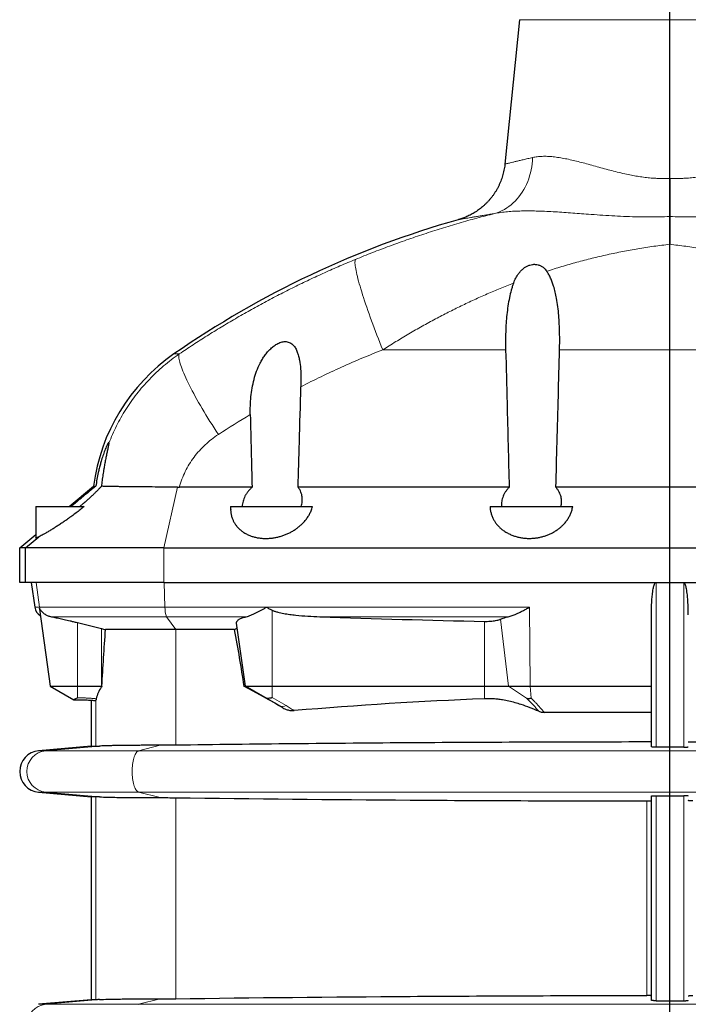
# Model space of a CAD drawing. Header units: millimetres. Extents: x -146 to 1188, y -526 to 1724.
# Tile 13 of 15: x 614 to 904, y 1082 to 1509. Entities that reach past the tile are written whole.
import ezdxf

# ---------------------------------------------------------------- set-up
doc = ezdxf.new("R2010")
doc.units = ezdxf.units.MM
doc.layers.add('FORMAT', color=7, linetype='Continuous')

# ---------------------------------------------------------------- blocks, each defined once
blk = doc.blocks.new('SW_CENTERMARKSYMBOL_0')
at = {"layer": 'FORMAT', "color": 0}
blk.add_line((0, 5), (0, 971.37), dxfattribs=at)

msp = doc.modelspace()

# ---------------------------------------------------------------- linework, layer by layer
at = {"color": 7, "linetype": 'Continuous', "lineweight": 25}
for p, q in [((830.43, 1508.94), (824.06, 1446.27)), ((635.06, 1297.73), (645.59, 1306.57)), ((714.41, 1306.05), (682.85, 1306.05)), ((825.93, 1306.05), (734.39, 1306.05)), ((945.04, 1306.05), (846.18, 1306.05)), ((620.61, 1297.73), (620.61, 1284.08)), ((620.61, 1297.73), (641.61, 1297.73)), ((705.11, 1297.73), (705.11, 1296.54)), ((705.11, 1297.73), (740.66, 1297.73)), ((817.61, 1297.73), (853.46, 1297.73)), ((613.61, 1279.73), (620.61, 1285.61)), ((616.15, 1279.73), (621.84, 1284.56)), ((613.61, 1264.73), (613.61, 1279.73)), ((616.15, 1264.73), (616.15, 1279.73)), ((676.18, 1279.73), (1115.04, 1279.73)), ((618.61, 1264.73), (620.11, 1254.01)), ((676.18, 1264.73), (1115.04, 1264.73)), ((622.16, 1253.11), (626.85, 1219.73)), ((887.61, 1193.43), (887.61, 1250.7)), ((638.61, 1247.33), (649.02, 1244.72)), ((681.26, 1244.3), (650.86, 1244.3)), ((706.68, 1244.3), (681.26, 1244.3)), ((711.55, 1219.73), (707.7, 1247.12)), ((626.85, 1219.73), (637.04, 1213.86)), ((626.85, 1219.73), (638.61, 1219.73)), ((638.61, 1219.73), (649.02, 1219.73)), ((649.26, 1219.73), (649.02, 1219.36)), ((649.02, 1219.73), (649.26, 1219.73)), ((710.84, 1219.73), (711.55, 1219.73)), ((711.55, 1219.73), (723.11, 1219.73)), ((720.11, 1214.79), (711.55, 1219.73)), ((723.11, 1219.73), (815.14, 1219.73)), ((815.14, 1219.73), (825.69, 1219.73)), ((825.69, 1219.73), (835, 1219.73)), ((835, 1219.73), (887.61, 1219.73)), ((644.61, 1213.66), (644.61, 1193.69)), ((726.17, 1211.29), (720.11, 1214.79)), ((887.61, 1208.38), (841.08, 1208.38)), ((644.61, 1193.69), (621.82, 1191.7)), ((644.61, 1193.69), (646.6, 1193.69)), ((621.82, 1173.77), (644.61, 1171.78)), ((644.61, 1171.78), (644.61, 1083.69)), ((646.6, 1171.78), (644.61, 1171.78)), ((887.61, 1083.43), (887.61, 1172.04)), ((644.61, 1083.69), (621.82, 1081.7)), ((646.6, 1083.69), (644.61, 1083.69))]:
    msp.add_line(p, q, dxfattribs=at)
at = {"color": 8, "linetype": 'Continuous', "lineweight": 18}
for p, q in [((960.79, 1508.94), (830.43, 1508.94)), ((682.84, 1363.9), (680.52, 1363.9)), ((824.39, 1365.72), (771.09, 1365.72)), ((943.44, 1365.72), (847.77, 1365.72)), ((676.18, 1279.73), (682.09, 1306.05)), ((676.18, 1264.73), (676.18, 1279.73)), ((622.23, 1254.01), (620.73, 1264.73)), ((676.63, 1254.01), (676.34, 1264.73)), ((889.61, 1264.73), (889.61, 1193.25)), ((901.61, 1264.73), (901.61, 1193.25)), ((622.23, 1254.01), (620.11, 1254.01)), ((622.23, 1254.01), (676.63, 1254.01)), ((676.63, 1254.01), (720.63, 1254.01)), ((720.63, 1254.01), (834.74, 1254.01)), ((723.11, 1219.73), (723.11, 1252.71)), ((835, 1219.73), (834.74, 1254.01)), ((627.36, 1249.88), (677.32, 1249.88)), ((677.32, 1249.88), (711.88, 1249.88)), ((681.26, 1244.3), (677.32, 1249.88)), ((743.75, 1249.88), (825.52, 1249.88)), ((815.14, 1219.73), (815.14, 1247.87)), ((825.69, 1219.73), (822.19, 1248.84)), ((638.61, 1219.73), (638.61, 1247.33)), ((649.02, 1219.73), (649.02, 1244.72)), ((681.26, 1194.13), (681.26, 1244.3)), ((638.61, 1214.68), (638.61, 1219.73)), ((649.02, 1219.36), (649.02, 1219.73)), ((723.11, 1214.79), (723.11, 1219.73)), ((815.14, 1214.29), (815.14, 1219.73)), ((833.47, 1214.48), (825.69, 1219.73)), ((835.47, 1214.52), (835, 1219.73)), ((646.6, 1193.69), (646.6, 1213.61)), ((723.11, 1214.79), (729.17, 1211.29)), ((727.73, 1210.37), (726.17, 1211.29)), ((648.24, 1193.76), (624.89, 1191.7)), ((674.51, 1194.09), (665.2, 1191.7)), ((624.89, 1191.7), (621.82, 1191.7)), ((624.89, 1191.7), (665.2, 1191.7)), ((665.2, 1191.7), (1126.01, 1191.7)), ((624.89, 1173.77), (621.82, 1173.77)), ((624.89, 1173.77), (665.2, 1173.77)), ((624.89, 1173.77), (648.24, 1171.71)), ((646.6, 1083.69), (646.6, 1171.78)), ((665.2, 1173.77), (1126.01, 1173.77)), ((665.2, 1173.77), (674.51, 1171.38)), ((681.26, 1084.13), (681.26, 1171.33)), ((889.61, 1172.22), (889.61, 1083.25)), ((901.61, 1172.22), (901.61, 1083.25)), ((885.63, 1085.53), (885.63, 1169.94)), ((624.89, 1081.7), (621.82, 1081.7)), ((624.89, 1081.7), (648.24, 1083.76)), ((624.89, 1081.7), (665.2, 1081.7)), ((665.2, 1081.7), (674.51, 1084.09)), ((665.2, 1081.7), (1126.01, 1081.7))]:
    msp.add_line(p, q, dxfattribs=at)
at = {"color": 8, "linetype": 'Continuous', "lineweight": 18, "flags": 128}
for points in [[(836.09, 1449.13), (836.01, 1447.76), (835.88, 1446.41), (835.7, 1445.06), (835.45, 1443.74), (835.16, 1442.43), (834.8, 1441.15), (834.4, 1439.89), (833.94, 1438.66), (833.43, 1437.47), (832.87, 1436.31), (832.26, 1435.19), (831.6, 1434.11), (830.89, 1433.07), (830.15, 1432.08), (829.36, 1431.14), (828.53, 1430.25), (827.66, 1429.41), (826.75, 1428.63), (825.81, 1427.9), (824.84, 1427.23), (823.84, 1426.63), (822.81, 1426.08), (821.76, 1425.6), (820.69, 1425.19), (819.6, 1424.83)], [(759.27, 1404.93), (759.17, 1404.73), (759.09, 1404.46), (759.05, 1404.13), (759.03, 1403.73), (759.04, 1403.27), (759.07, 1402.75), (759.14, 1402.17), (759.23, 1401.53), (759.34, 1400.83), (759.49, 1400.07), (759.66, 1399.26), (759.86, 1398.39), (760.08, 1397.46), (760.33, 1396.49), (760.61, 1395.46), (760.9, 1394.38), (761.23, 1393.26), (761.58, 1392.09), (761.95, 1390.88), (762.34, 1389.62), (762.76, 1388.33), (763.19, 1387), (763.65, 1385.63), (764.13, 1384.23), (764.62, 1382.8), (765.14, 1381.34), (765.67, 1379.85), (766.22, 1378.34), (766.78, 1376.81), (767.36, 1375.27), (767.95, 1373.7), (768.56, 1372.12), (769.18, 1370.53), (769.8, 1368.93), (770.44, 1367.33), (771.09, 1365.72)], [(682.84, 1363.9), (682.72, 1363.64), (682.64, 1363.33), (682.61, 1362.97), (682.61, 1362.55), (682.65, 1362.07), (682.73, 1361.54), (682.85, 1360.96), (683.01, 1360.33), (683.21, 1359.64), (683.44, 1358.91), (683.72, 1358.12), (684.03, 1357.29), (684.38, 1356.42), (684.77, 1355.49), (685.19, 1354.53), (685.65, 1353.52), (686.14, 1352.48), (686.67, 1351.39), (687.23, 1350.27), (687.82, 1349.11), (688.44, 1347.92), (689.09, 1346.7), (689.77, 1345.45), (690.48, 1344.18), (691.22, 1342.88), (691.98, 1341.55), (692.77, 1340.21), (693.58, 1338.84), (694.41, 1337.46), (695.27, 1336.07), (696.14, 1334.66), (697.03, 1333.24), (697.93, 1331.82), (698.85, 1330.39), (699.79, 1328.96)], [(665.2, 1191.7), (664.94, 1191.6), (664.68, 1191.43), (664.42, 1191.19), (664.17, 1190.89), (663.94, 1190.53), (663.71, 1190.11), (663.5, 1189.63), (663.3, 1189.1), (663.12, 1188.52), (662.96, 1187.9), (662.82, 1187.23), (662.69, 1186.54), (662.59, 1185.81), (662.51, 1185.06), (662.45, 1184.3), (662.42, 1183.52), (662.41, 1182.73), (662.42, 1181.95), (662.45, 1181.17), (662.51, 1180.41), (662.59, 1179.66), (662.69, 1178.93), (662.82, 1178.23), (662.96, 1177.57), (663.12, 1176.95), (663.3, 1176.37), (663.5, 1175.84), (663.71, 1175.36), (663.94, 1174.94), (664.17, 1174.58), (664.42, 1174.28), (664.68, 1174.04), (664.94, 1173.87), (665.2, 1173.77)], [(664.94, 1081.6), (665.2, 1081.7)]]:
    msp.add_lwpolyline(points, dxfattribs=at)
at = {"color": 7, "linetype": 'Continuous', "lineweight": 25}
for centre, radius, start, end in [((916.19, 1024.73), 413, 105.7876, 124.7937), ((727.88, 1295.73), 83, 124.7937, 172.4972), ((625.07, 1254.71), 5, 188, 239.7028), ((622.61, 1182.73), 9, 95, 265)]:
    msp.add_arc(centre, radius, start, end, dxfattribs=at)
at = {"color": 8, "linetype": 'Continuous', "lineweight": 18}
for centre, radius, start, end in [((627.2, 1254.71), 5.02, 187.9634, 197.469), ((686.64, 1253.56), 10.02, 177.4303, 201.5738), ((727.67, 1214.25), 3.32, 243.0986, 296.9014), ((625.72, 1182.73), 9, 95.3239, 264.6761), ((625.72, 1072.73), 9, 95.3239, 264.6761)]:
    msp.add_arc(centre, radius, start, end, dxfattribs=at)
at = {"color": 7, "linetype": 'Continuous', "lineweight": 25}
for centre, major_axis, start_param, end_param in [((689.39, 1210.82), (43, 0), 2.79038, 3.001362), ((895.61, 561.81), (1133, 0), 1.641876, 1.7151)]:
    msp.add_ellipse(centre, major_axis=major_axis, ratio=0.57735, start_param=start_param, end_param=end_param, dxfattribs=at)
at = {"color": 8, "linetype": 'Continuous', "lineweight": 18}
for points, knots in [([(824.06, 1446.27), (824.07, 1446.27), (824.1, 1446.28), (824.3, 1446.33), (824.62, 1446.41), (825.07, 1446.52), (825.66, 1446.66), (826.44, 1446.85), (827.46, 1447.09), (828.76, 1447.41), (830.27, 1447.77), (831.99, 1448.18), (833.92, 1448.63), (835.37, 1448.96), (836.09, 1449.13)], [0, 0, 0, 0, 0.071762, 0.143558, 0.21532, 0.288377, 0.36147, 0.434527, 0.527364, 0.620276, 0.713115, 0.808716, 0.904397, 1, 1, 1, 1]), ([(836.09, 1449.13), (836.75, 1449.26), (838.08, 1449.52), (840.23, 1449.67), (842.53, 1449.66), (844.99, 1449.47), (847.58, 1449.13), (850.26, 1448.65), (853.01, 1448.06), (855.82, 1447.38), (858.73, 1446.62), (861.74, 1445.79), (864.85, 1444.93), (868, 1444.06), (871.18, 1443.22), (874.39, 1442.42), (877.42, 1441.75), (880.24, 1441.2), (882.85, 1440.77), (885.49, 1440.42), (887.85, 1440.2), (889.92, 1440.08), (891.74, 1440.02), (893.64, 1440.02), (894.95, 1440.08), (895.61, 1440.11)], [0, 0, 0, 0, 0.048801, 0.097663, 0.146474, 0.197251, 0.248084, 0.298873, 0.348351, 0.397865, 0.44735, 0.497946, 0.548572, 0.59917, 0.647934, 0.696725, 0.74548, 0.783093, 0.820752, 0.858399, 0.895994, 0.920609, 0.945262, 0.972602, 1, 1, 1, 1]), ([(955.13, 1449.13), (954.47, 1449.26), (953.14, 1449.52), (950.98, 1449.67), (948.68, 1449.66), (946.23, 1449.47), (943.63, 1449.13), (940.95, 1448.65), (938.18, 1448.05), (935.34, 1447.36), (932.41, 1446.59), (929.4, 1445.77), (926.32, 1444.92), (923.2, 1444.06), (920.03, 1443.22), (916.83, 1442.42), (913.8, 1441.75), (910.98, 1441.2), (908.37, 1440.77), (905.73, 1440.42), (903.37, 1440.2), (901.3, 1440.08), (899.47, 1440.02), (897.57, 1440.02), (896.26, 1440.08), (895.61, 1440.11)], [0, 0, 0, 0, 0.048801, 0.097664, 0.146475, 0.197252, 0.248085, 0.298875, 0.348808, 0.398856, 0.44898, 0.49912, 0.549208, 0.599168, 0.647932, 0.696724, 0.745479, 0.783092, 0.820752, 0.858398, 0.895993, 0.920628, 0.945262, 0.972631, 1, 1, 1, 1]), ([(759.27, 1404.93), (761.7, 1405.92), (766.58, 1407.89), (773.97, 1410.7), (781.41, 1413.39), (788.93, 1415.95), (796.52, 1418.38), (804.16, 1420.68), (811.85, 1422.85), (817.02, 1424.17), (819.6, 1424.83)], [0, 0, 0, 0, 0.124336, 0.248672, 0.373298, 0.497924, 0.623328, 0.748733, 0.874367, 1, 1, 1, 1]), ([(819.6, 1424.83), (818.9, 1424.72), (817.51, 1424.49), (815.59, 1424.17), (813.79, 1423.87), (812.12, 1423.58), (810.58, 1423.32), (809.19, 1423.08), (807.94, 1422.87), (806.86, 1422.68), (805.93, 1422.52), (805.17, 1422.39), (804.57, 1422.29), (804.14, 1422.21), (803.87, 1422.16), (803.84, 1422.16), (803.82, 1422.16)], [0, 0, 0, 0, 0.069394, 0.138788, 0.20864, 0.278492, 0.34979, 0.421088, 0.492888, 0.564688, 0.636634, 0.708612, 0.780558, 0.853695, 0.926865, 1, 1, 1, 1]), ([(895.61, 1423.53), (894.1, 1423.47), (890.85, 1423.34), (885.88, 1423.31), (880.69, 1423.39), (875.52, 1423.57), (870.39, 1423.84), (865.3, 1424.16), (860.63, 1424.5), (856.37, 1424.82), (852.51, 1425.11), (848.7, 1425.38), (844.94, 1425.62), (841.26, 1425.8), (837.74, 1425.93), (834.41, 1425.98), (831.24, 1425.96), (828.15, 1425.85), (825.18, 1425.63), (822.3, 1425.32), (820.5, 1425), (819.6, 1424.83)], [0, 0, 0, 0, 0.054851, 0.117598, 0.180465, 0.243399, 0.306337, 0.369214, 0.431967, 0.481211, 0.530542, 0.579904, 0.629249, 0.67854, 0.727758, 0.773052, 0.818478, 0.863948, 0.909389, 0.95475, 1, 1, 1, 1]), ([(895.61, 1423.53), (897.12, 1423.47), (900.36, 1423.34), (905.34, 1423.31), (910.53, 1423.39), (915.69, 1423.57), (920.83, 1423.84), (925.92, 1424.16), (930.59, 1424.5), (934.85, 1424.82), (938.71, 1425.11), (942.52, 1425.38), (946.27, 1425.62), (949.96, 1425.8), (953.47, 1425.93), (956.81, 1425.98), (959.98, 1425.96), (963.06, 1425.85), (966.04, 1425.63), (968.91, 1425.32), (970.72, 1425), (971.62, 1424.83)], [0, 0, 0, 0, 0.054851, 0.117598, 0.180465, 0.243399, 0.306337, 0.369214, 0.431967, 0.481211, 0.530542, 0.579904, 0.629249, 0.67854, 0.727758, 0.773052, 0.818478, 0.863948, 0.909389, 0.95475, 1, 1, 1, 1]), ([(895.61, 1411.48), (893.3, 1411.2), (888.67, 1410.64), (881.84, 1409.57), (875.1, 1408.36), (868.46, 1406.98), (861.85, 1405.44), (855.27, 1403.72), (848.71, 1401.85), (844.38, 1400.46), (842.22, 1399.77)], [0, 0, 0, 0, 0.1274604, 0.2550126, 0.3788173, 0.5026424, 0.6264479, 0.7509587, 0.8754888, 1, 1, 1, 1]), ([(895.61, 1411.48), (897.92, 1411.2), (902.54, 1410.64), (909.38, 1409.57), (916.11, 1408.36), (922.75, 1406.98), (929.37, 1405.44), (935.95, 1403.72), (942.5, 1401.85), (946.84, 1400.46), (949, 1399.77)], [0, 0, 0, 0, 0.12746, 0.255013, 0.378817, 0.502642, 0.626448, 0.750959, 0.875489, 1, 1, 1, 1]), ([(682.84, 1363.9), (684.82, 1365.23), (688.8, 1367.89), (694.84, 1371.77), (700.96, 1375.54), (707.15, 1379.22), (713.41, 1382.79), (719.75, 1386.27), (726.16, 1389.65), (732.66, 1392.93), (739.22, 1396.1), (745.84, 1399.16), (752.52, 1402.12), (757.02, 1403.99), (759.27, 1404.93)], [0, 0, 0, 0, 0.082763, 0.165532, 0.248294, 0.33128, 0.414272, 0.497259, 0.58093, 0.664608, 0.74828, 0.832185, 0.916096, 1, 1, 1, 1]), ([(827.81, 1394.63), (825.89, 1393.87), (822.05, 1392.36), (816.35, 1389.94), (810.69, 1387.41), (805.07, 1384.75), (799.49, 1381.99), (793.85, 1379.05), (788.15, 1375.94), (782.39, 1372.65), (776.7, 1369.25), (772.96, 1366.9), (771.09, 1365.72)], [0, 0, 0, 0, 0.097083, 0.194178, 0.291261, 0.388785, 0.486323, 0.583847, 0.687746, 0.791644, 0.895822, 1, 1, 1, 1]), ([(652.32, 1325.25), (652.82, 1326.5), (653.83, 1329.01), (655.56, 1332.67), (657.48, 1336.27), (659.59, 1339.8), (661.89, 1343.24), (664.36, 1346.58), (667.02, 1349.8), (669.84, 1352.9), (672.84, 1355.87), (676.01, 1358.71), (679.34, 1361.41), (681.67, 1363.07), (682.84, 1363.9)], [0, 0, 0, 0, 0.08095, 0.161948, 0.242898, 0.325665, 0.408483, 0.49125, 0.575034, 0.658871, 0.742656, 0.828418, 0.914238, 1, 1, 1, 1]), ([(771.09, 1365.72), (768.08, 1364.51), (762.05, 1362.08), (753.13, 1358.17), (744.29, 1354.07), (738.49, 1351.15), (735.59, 1349.69)], [0, 0, 0, 0, 0.24962, 0.499391, 0.749619, 1, 1, 1, 1]), ([(699.79, 1328.96), (697.75, 1327.63), (695.84, 1326.14), (693.2, 1323.67), (692.35, 1322.81), (690.72, 1321), (689.95, 1320.05), (687.76, 1317.13), (686.5, 1315.07), (684.9, 1311.8), (684.41, 1310.68), (683.76, 1308.96), (683.56, 1308.38), (683.18, 1307.22), (683, 1306.64), (682.85, 1306.05)], [0, 0, 0, 0, 0.25, 0.25, 0.375, 0.375, 0.5, 0.5, 0.75, 0.75, 0.875, 0.875, 0.9375, 0.9375, 1, 1, 1, 1]), ([(638.61, 1214.68), (638.82, 1214.68), (639.24, 1214.68), (639.87, 1214.67), (640.5, 1214.66), (641.14, 1214.65), (641.77, 1214.63), (642.4, 1214.6), (643.03, 1214.57), (643.66, 1214.54), (644.29, 1214.5), (644.92, 1214.46), (645.55, 1214.41), (646.19, 1214.35), (646.6, 1214.31), (646.81, 1214.29)], [0, 0, 0, 0, 0.076569, 0.153128, 0.229697, 0.306293, 0.382935, 0.459644, 0.536436, 0.613331, 0.690348, 0.767505, 0.844821, 0.922313, 1, 1, 1, 1]), ([(838.79, 1208.85), (838.61, 1209.07), (838.24, 1209.49), (837.68, 1210.12), (837.13, 1210.73), (836.59, 1211.32), (836.05, 1211.89), (835.52, 1212.44), (835, 1212.98), (834.48, 1213.5), (833.97, 1214), (833.63, 1214.32), (833.47, 1214.48)], [0, 0, 0, 0, 0.1133, 0.22366, 0.331072, 0.435529, 0.537026, 0.63556, 0.731126, 0.823721, 0.913346, 1, 1, 1, 1]), ([(835.47, 1214.52), (835.64, 1214.36), (835.98, 1214.02), (836.48, 1213.51), (836.99, 1212.99), (837.5, 1212.46), (838.01, 1211.91), (838.52, 1211.35), (839.03, 1210.78), (839.54, 1210.2), (840.05, 1209.6), (840.57, 1208.99), (840.91, 1208.58), (841.08, 1208.38)], [0, 0, 0, 0, 0.0822766, 0.1662643, 0.2519688, 0.3393955, 0.4285496, 0.5194358, 0.6120588, 0.7064227, 0.8025317, 0.9003896, 1, 1, 1, 1]), ([(729.17, 1211.29), (729.77, 1210.94), (730.97, 1210.24), (732.11, 1209.51), (732.68, 1209.15)], [0, 0, 0, 0, 0.49981, 1, 1, 1, 1])]:
    msp.add_open_spline(points, degree=3, knots=knots, dxfattribs=at)
at = {"color": 7, "linetype": 'Continuous', "lineweight": 25}
for points, knots in [([(824.06, 1446.27), (824.05, 1446.2), (824.01, 1445.72), (823.88, 1444.82), (823.66, 1443.58), (823.39, 1442.36), (823.06, 1441.15), (822.68, 1439.97), (822.25, 1438.81), (821.78, 1437.68), (821.25, 1436.57), (820.69, 1435.49), (820.08, 1434.45), (819.42, 1433.44), (818.74, 1432.46), (818.01, 1431.52), (817.25, 1430.62), (816.46, 1429.76), (815.64, 1428.94), (814.8, 1428.16), (813.94, 1427.42), (813.05, 1426.73), (812.15, 1426.08), (811.24, 1425.47), (810.33, 1424.91), (809.41, 1424.4), (808.49, 1423.93), (807.58, 1423.51), (806.68, 1423.13), (805.81, 1422.79), (804.97, 1422.5), (804.29, 1422.29), (803.9, 1422.18), (803.77, 1422.14)], [0, 0, 0, 0, 0.005851, 0.04361, 0.081206, 0.118634, 0.155892, 0.192978, 0.229885, 0.266607, 0.303141, 0.339476, 0.375606, 0.411517, 0.447201, 0.482642, 0.517826, 0.552732, 0.587341, 0.621628, 0.655562, 0.68911, 0.722231, 0.754876, 0.786986, 0.81849, 0.849302, 0.879311, 0.908386, 0.936353, 0.962998, 0.98804, 1, 1, 1, 1]), ([(895.61, 1440.11), (895.61, 1439.35), (895.61, 1437.83), (895.61, 1435.58), (895.61, 1433.35), (895.61, 1431.19), (895.61, 1429.13), (895.61, 1427.16), (895.61, 1425.27), (895.61, 1424.11), (895.61, 1423.53)], [0, 0, 0, 0, 0.1231307, 0.2462651, 0.3728414, 0.4994178, 0.6228275, 0.7462327, 0.8731161, 1, 1, 1, 1]), ([(895.61, 1423.53), (895.61, 1422.94), (895.61, 1421.76), (895.61, 1419.87), (895.61, 1417.9), (895.61, 1415.83), (895.61, 1413.7), (895.61, 1412.22), (895.61, 1411.48)], [0, 0, 0, 0, 0.1649878, 0.3299758, 0.4970677, 0.664159, 0.8318068, 1, 1, 1, 1]), ([(827.81, 1394.63), (828.1, 1395.38), (828.43, 1396.11), (829.17, 1397.51), (829.59, 1398.18), (830.31, 1399.14), (830.56, 1399.45), (831.1, 1400.05), (831.38, 1400.33), (832.28, 1401.13), (832.95, 1401.61), (834.04, 1402.17), (834.42, 1402.33), (835.21, 1402.58), (835.61, 1402.68), (836.22, 1402.76), (836.43, 1402.78), (836.84, 1402.79), (837.05, 1402.79), (837.66, 1402.75), (838.06, 1402.68), (838.65, 1402.52), (838.84, 1402.45), (839.22, 1402.31), (839.4, 1402.22), (839.94, 1401.95), (840.28, 1401.73), (841.22, 1401), (841.75, 1400.42), (842.22, 1399.77)], [0, 0, 0, 0, 0.125, 0.125, 0.25, 0.25, 0.3125, 0.3125, 0.375, 0.375, 0.5, 0.5, 0.5625, 0.5625, 0.625, 0.625, 0.65625, 0.65625, 0.6875, 0.6875, 0.75, 0.75, 0.78125, 0.78125, 0.8125, 0.8125, 0.875, 0.875, 1, 1, 1, 1]), ([(847.77, 1365.72), (847.8, 1366.96), (847.85, 1369.45), (847.81, 1373.17), (847.68, 1376.91), (847.44, 1380.65), (847.05, 1384.38), (846.54, 1387.74), (845.93, 1390.73), (845.3, 1393.08), (844.62, 1395.09), (843.93, 1396.79), (843.14, 1398.37), (842.51, 1399.32), (842.22, 1399.77)], [0, 0, 0, 0, 0.104791, 0.209626, 0.31441, 0.421255, 0.528156, 0.634949, 0.713527, 0.792088, 0.845719, 0.899388, 0.952953, 1, 1, 1, 1]), ([(827.81, 1394.63), (827.63, 1394.12), (827.26, 1393.11), (826.63, 1391.02), (825.96, 1388.23), (825.34, 1384.71), (824.88, 1381.01), (824.57, 1377.25), (824.39, 1373.44), (824.32, 1369.58), (824.37, 1367.01), (824.39, 1365.72)], [0, 0, 0, 0, 0.056266, 0.112537, 0.225808, 0.353305, 0.480936, 0.608499, 0.738973, 0.869516, 1, 1, 1, 1]), ([(713.62, 1337.57), (713.59, 1338.87), (713.6, 1340.17), (713.7, 1342.74), (713.79, 1344.02), (714.05, 1346.57), (714.22, 1347.83), (714.66, 1350.35), (714.93, 1351.61), (715.58, 1354.07), (715.95, 1355.28), (716.83, 1357.65), (717.34, 1358.81), (718.22, 1360.52), (718.53, 1361.08), (719.19, 1362.17), (719.54, 1362.71), (720.29, 1363.75), (720.69, 1364.26), (721.54, 1365.24), (721.99, 1365.71), (722.94, 1366.6), (723.43, 1367.02), (724.22, 1367.59), (724.5, 1367.78), (725.05, 1368.12), (725.34, 1368.28), (725.91, 1368.56), (726.21, 1368.69), (726.81, 1368.92), (727.11, 1369.01), (727.72, 1369.16), (728.03, 1369.21), (728.64, 1369.26), (728.95, 1369.26), (729.54, 1369.21), (729.83, 1369.16), (730.38, 1369), (730.65, 1368.89), (731.16, 1368.63), (731.4, 1368.48), (731.85, 1368.14), (732.06, 1367.94), (732.65, 1367.32), (732.98, 1366.85), (733.42, 1366.09), (733.55, 1365.83), (733.8, 1365.29), (733.91, 1365.01), (734.22, 1364.17), (734.4, 1363.6), (734.71, 1362.41), (734.84, 1361.79), (735.17, 1359.95), (735.32, 1358.7), (735.52, 1356.17), (735.58, 1354.88), (735.63, 1352.29), (735.62, 1350.99), (735.59, 1349.69)], [0, 0, 0, 0, 0.0625, 0.0625, 0.125, 0.125, 0.1875, 0.1875, 0.25, 0.25, 0.3125, 0.3125, 0.375, 0.375, 0.40625, 0.40625, 0.4375, 0.4375, 0.46875, 0.46875, 0.5, 0.5, 0.53125, 0.53125, 0.546875, 0.546875, 0.5625, 0.5625, 0.578125, 0.578125, 0.59375, 0.59375, 0.609375, 0.609375, 0.625, 0.625, 0.640625, 0.640625, 0.65625, 0.65625, 0.671875, 0.671875, 0.6875, 0.6875, 0.71875, 0.71875, 0.734375, 0.734375, 0.75, 0.75, 0.78125, 0.78125, 0.8125, 0.8125, 0.875, 0.875, 0.9375, 0.9375, 1, 1, 1, 1]), ([(824.39, 1365.72), (824.59, 1358.01), (824.79, 1350.3), (824.98, 1342.59), (825.3, 1330.41), (825.61, 1318.23), (825.93, 1306.05)], [0.00596967, 0.00596967, 0.00596967, 0.00596967, 0.02911104, 0.02911104, 0.02911104, 0.0656647, 0.0656647, 0.0656647, 0.0656647]), ([(846.18, 1306.05), (846.35, 1312.54), (846.53, 1319.04), (846.7, 1325.53), (847.06, 1338.93), (847.42, 1352.32), (847.77, 1365.72)], [0.00596975, 0.00596975, 0.00596975, 0.00596975, 0.02545653, 0.02545653, 0.02545653, 0.06566478, 0.06566478, 0.06566478, 0.06566478]), ([(734.39, 1306.05), (734.57, 1312.54), (734.75, 1319.04), (734.92, 1325.53), (735.15, 1333.58), (735.37, 1341.64), (735.59, 1349.69)], [0.00596976, 0.00596976, 0.00596976, 0.00596976, 0.02545653, 0.02545653, 0.02545653, 0.04962785, 0.04962785, 0.04962785, 0.04962785]), ([(652.32, 1325.25), (652.32, 1325.26), (652.33, 1325.37), (652.34, 1325.52), (652.29, 1325.6), (652.2, 1325.55), (652.05, 1325.37), (651.85, 1325.03), (651.62, 1324.58), (651.39, 1324.1), (651.1, 1323.45), (650.73, 1322.58), (650.3, 1321.47), (649.89, 1320.32), (649.49, 1319.13), (649.04, 1317.72), (648.58, 1316.1), (648.1, 1314.26), (647.6, 1312.07), (647.09, 1309.51), (646.8, 1307.56), (646.65, 1306.58)], [0, 0, 0, 0, 0.005523, 0.036078, 0.067481, 0.098057, 0.129553, 0.166778, 0.205075, 0.23341, 0.261755, 0.319877, 0.372944, 0.426037, 0.480348, 0.534669, 0.611358, 0.688127, 0.764858, 0.882421, 1, 1, 1, 1]), ([(652.32, 1325.25), (652.3, 1325.11), (652.26, 1324.82), (652.13, 1324.17), (651.97, 1323.43), (651.79, 1322.61), (651.54, 1321.45), (651.21, 1319.91), (650.82, 1317.99), (650.44, 1316), (650.06, 1313.84), (649.7, 1311.51), (649.35, 1309.01), (649.16, 1307.33), (649.07, 1306.49)], [0, 0, 0, 0, 0.0484556, 0.0970782, 0.1462686, 0.1956571, 0.2449903, 0.3435103, 0.442414, 0.5416041, 0.6405156, 0.7603016, 0.8801755, 1, 1, 1, 1]), ([(635.94, 1297.73), (636.33, 1298.07), (637.13, 1298.75), (638.36, 1299.78), (639.59, 1300.82), (640.83, 1301.85), (642.05, 1302.86), (643.27, 1303.85), (644.47, 1304.83), (645.61, 1305.75), (646.32, 1306.32), (646.65, 1306.58)], [0, 0, 0, 0, 0.110703, 0.221411, 0.334484, 0.44756, 0.558802, 0.670038, 0.784187, 0.898321, 1, 1, 1, 1]), ([(649.07, 1306.49), (648.81, 1306.2), (648.28, 1305.63), (647.4, 1304.71), (646.47, 1303.76), (645.45, 1302.77), (644.35, 1301.74), (643.17, 1300.68), (641.95, 1299.61), (640.78, 1298.62), (640.02, 1298), (639.69, 1297.73)], [0, 0, 0, 0, 0.1070138, 0.2140412, 0.3235929, 0.4331522, 0.5508685, 0.6685844, 0.7889909, 0.9093938, 1, 1, 1, 1]), ([(645.59, 1306.57), (645.6, 1306.57), (645.62, 1306.57), (645.75, 1306.57), (645.96, 1306.57), (646.26, 1306.58), (646.52, 1306.58), (646.65, 1306.58)], [0, 0, 0, 0, 0.201265, 0.402571, 0.603836, 0.805143, 1, 1, 1, 1]), ([(682.09, 1306.05), (680.16, 1306.08), (678.27, 1306.1), (674.58, 1306.14), (672.79, 1306.16), (670.17, 1306.19), (669.3, 1306.19), (667.6, 1306.21), (666.77, 1306.21), (664.35, 1306.23), (662.82, 1306.25), (659.94, 1306.28), (658.58, 1306.29), (656.69, 1306.31), (656.08, 1306.32), (654.93, 1306.34), (654.38, 1306.35), (652.83, 1306.38), (651.91, 1306.41), (650.71, 1306.43), (650.34, 1306.44), (649.65, 1306.46), (649.34, 1306.48), (649.07, 1306.49)], [0, 0, 0, 0, 0.125, 0.125, 0.25, 0.25, 0.3125, 0.3125, 0.375, 0.375, 0.5, 0.5, 0.625, 0.625, 0.6875, 0.6875, 0.75, 0.75, 0.875, 0.875, 0.9375, 0.9375, 1, 1, 1, 1]), ([(714.41, 1306.05), (714.08, 1305.75), (713.44, 1305.15), (712.62, 1304.19), (711.9, 1303.19), (711.29, 1302.14), (710.8, 1301.07), (710.44, 1299.97), (710.2, 1298.85), (710.15, 1298.11), (710.12, 1297.73)], [0, 0, 0, 0, 0.119905, 0.239829, 0.363363, 0.486907, 0.613587, 0.740273, 0.870137, 1, 1, 1, 1]), ([(735.68, 1297.73), (735.78, 1298.07), (735.99, 1298.75), (736.15, 1299.78), (736.2, 1300.82), (736.14, 1301.87), (735.94, 1302.93), (735.59, 1304), (735.09, 1305.05), (734.62, 1305.72), (734.39, 1306.05)], [0, 0, 0, 0, 0.1181455, 0.2362954, 0.3569781, 0.4776582, 0.6061794, 0.7346857, 0.8673584, 1, 1, 1, 1]), ([(825.93, 1306.05), (825.64, 1305.75), (825.07, 1305.15), (824.35, 1304.18), (823.75, 1303.18), (823.27, 1302.14), (822.91, 1301.07), (822.67, 1299.97), (822.56, 1298.85), (822.61, 1298.11), (822.63, 1297.73)], [0, 0, 0, 0, 0.11997, 0.23996, 0.363546, 0.487146, 0.613771, 0.740404, 0.870202, 1, 1, 1, 1]), ([(848.44, 1297.73), (848.5, 1298.07), (848.63, 1298.75), (848.67, 1299.78), (848.61, 1300.82), (848.42, 1301.87), (848.1, 1302.93), (847.62, 1304), (847, 1305.05), (846.45, 1305.72), (846.18, 1306.05)], [0, 0, 0, 0, 0.118215, 0.236429, 0.357181, 0.477931, 0.606393, 0.734846, 0.867438, 1, 1, 1, 1]), ([(641.61, 1297.73), (641.02, 1297.26), (639.85, 1296.3), (638.03, 1294.89), (636.2, 1293.52), (634.47, 1292.28), (632.85, 1291.16), (631.37, 1290.15), (629.91, 1289.2), (628.45, 1288.26), (627, 1287.37), (625.6, 1286.54), (624.38, 1285.84), (623.36, 1285.29), (622.51, 1284.86), (622.06, 1284.66), (621.84, 1284.56)], [0, 0, 0, 0, 0.081046, 0.162367, 0.243646, 0.324634, 0.391249, 0.458085, 0.52488, 0.591444, 0.665447, 0.739646, 0.813587, 0.875682, 0.937943, 1, 1, 1, 1]), ([(705.12, 1296.54), (705.12, 1296.45), (705.09, 1295.88), (705.21, 1294.82), (705.49, 1293.4), (705.95, 1292.09), (706.53, 1290.89), (707.22, 1289.79), (708.04, 1288.75), (709.03, 1287.76), (710.19, 1286.83), (711.53, 1285.98), (712.94, 1285.28), (714.41, 1284.73), (715.88, 1284.32), (717.44, 1284.02), (719.07, 1283.86), (720.74, 1283.82), (722.39, 1283.91), (723.99, 1284.12), (725.52, 1284.42), (727.05, 1284.84), (728.54, 1285.35), (729.98, 1285.96), (731.38, 1286.67), (732.72, 1287.46), (734, 1288.35), (735.17, 1289.29), (736.33, 1290.37), (737.44, 1291.59), (738.47, 1292.96), (739.33, 1294.36), (739.94, 1295.63), (740.38, 1296.76), (740.57, 1297.41), (740.66, 1297.73)], [0, 0, 0, 0, 0.00691, 0.045018, 0.083112, 0.121084, 0.153066, 0.185151, 0.217211, 0.249162, 0.282619, 0.316158, 0.34958, 0.37768, 0.405858, 0.433939, 0.462142, 0.490448, 0.518648, 0.54473, 0.570894, 0.596989, 0.624426, 0.651935, 0.67939, 0.709026, 0.738768, 0.768534, 0.798203, 0.835924, 0.873779, 0.911656, 0.949408, 0.974704, 1, 1, 1, 1]), ([(817.61, 1297.73), (817.64, 1297.25), (817.7, 1296.27), (818.01, 1294.82), (818.47, 1293.4), (819.09, 1292.09), (819.83, 1290.89), (820.66, 1289.8), (821.62, 1288.76), (822.74, 1287.77), (824.02, 1286.84), (825.48, 1285.99), (826.99, 1285.3), (828.54, 1284.75), (830.07, 1284.34), (831.68, 1284.05), (833.35, 1283.88), (835.04, 1283.85), (836.7, 1283.94), (838.29, 1284.15), (839.8, 1284.46), (841.29, 1284.87), (842.73, 1285.39), (844.11, 1286), (845.44, 1286.71), (846.7, 1287.51), (847.88, 1288.39), (848.95, 1289.34), (849.99, 1290.42), (850.97, 1291.64), (851.84, 1293.01), (852.54, 1294.41), (853, 1295.68), (853.3, 1296.79), (853.41, 1297.42), (853.46, 1297.73)], [0, 0, 0, 0, 0.0369022, 0.0739169, 0.1109173, 0.1477998, 0.17882, 0.2099385, 0.241034, 0.272023, 0.3044838, 0.3370241, 0.3694505, 0.396726, 0.424077, 0.4513337, 0.4787076, 0.5061821, 0.5335537, 0.5588848, 0.5842946, 0.6096385, 0.6363006, 0.6630336, 0.6897138, 0.7185265, 0.7474426, 0.7763819, 0.8052263, 0.8418921, 0.8786895, 0.9155085, 0.9522046, 0.9761019, 1, 1, 1, 1]), ([(621.84, 1284.56), (621.71, 1284.48), (621.44, 1284.32), (621.12, 1284.15), (620.86, 1284.04), (620.7, 1284), (620.61, 1284.02), (620.62, 1284.07), (620.62, 1284.08)], [0, 0, 0, 0, 0.1768219, 0.3536329, 0.5355192, 0.7174012, 0.8942887, 1, 1, 1, 1]), ([(616.15, 1279.73), (615.85, 1279.73), (615.25, 1279.73), (614.58, 1279.73), (614.04, 1279.73), (613.68, 1279.73), (613.63, 1279.73), (613.61, 1279.73)], [0, 0, 0, 0, 0.186622, 0.373306, 0.560016, 0.780047, 1, 1, 1, 1]), ([(676.18, 1279.73), (674.84, 1279.73), (672.18, 1279.73), (668.26, 1279.73), (664.41, 1279.73), (660.64, 1279.73), (656.95, 1279.73), (653.34, 1279.73), (649.93, 1279.73), (646.74, 1279.73), (643.77, 1279.73), (640.91, 1279.73), (638.17, 1279.73), (635.55, 1279.73), (633.05, 1279.73), (630.7, 1279.73), (628.51, 1279.73), (626.48, 1279.73), (624.6, 1279.73), (622.89, 1279.73), (621.44, 1279.73), (620.24, 1279.73), (619.23, 1279.73), (618.33, 1279.73), (617.52, 1279.73), (616.78, 1279.73), (616.36, 1279.73), (616.15, 1279.73)], [0, 0, 0, 0, 0.044655, 0.089085, 0.133281, 0.177559, 0.221888, 0.266486, 0.311202, 0.351939, 0.392576, 0.433091, 0.473667, 0.514442, 0.555401, 0.596334, 0.63705, 0.677588, 0.718172, 0.758759, 0.799544, 0.831765, 0.863988, 0.896535, 0.929797, 0.96416, 1, 1, 1, 1]), ([(616.15, 1264.73), (615.89, 1264.73), (615.38, 1264.73), (614.76, 1264.73), (614.25, 1264.73), (613.88, 1264.73), (613.65, 1264.73), (613.62, 1264.73), (613.61, 1264.73)], [0, 0, 0, 0, 0.157946, 0.315937, 0.48681, 0.65774, 0.828841, 1, 1, 1, 1]), ([(676.18, 1264.73), (674.81, 1264.73), (672.06, 1264.73), (668, 1264.73), (664, 1264.73), (660.09, 1264.73), (656.27, 1264.73), (652.57, 1264.73), (649, 1264.73), (645.54, 1264.73), (642.23, 1264.73), (639.06, 1264.73), (636.06, 1264.73), (633.23, 1264.73), (630.59, 1264.73), (628.14, 1264.73), (625.88, 1264.73), (623.81, 1264.73), (621.96, 1264.73), (620.36, 1264.73), (619.02, 1264.73), (617.89, 1264.73), (616.93, 1264.73), (616.41, 1264.73), (616.15, 1264.73)], [0, 0, 0, 0, 0.0458971, 0.0919387, 0.1380541, 0.1841695, 0.2302112, 0.2761083, 0.3220054, 0.3680473, 0.4141626, 0.460278, 0.5063197, 0.5522168, 0.5981119, 0.6441514, 0.6902649, 0.7363781, 0.7824179, 0.8283131, 0.8711989, 0.914132, 0.957086, 1, 1, 1, 1]), ([(887.61, 1250.7), (887.62, 1252.02), (887.64, 1254.12), (887.8, 1257.01), (887.98, 1259.02), (888.18, 1260.7), (888.41, 1262.11), (888.67, 1263.33), (888.97, 1264.15), (889.18, 1264.55), (889.29, 1264.67), (889.35, 1264.73)], [0, 0, 0, 0, 0.277794, 0.442388, 0.606963, 0.702789, 0.798594, 0.906285, 0.965141, 0.982641, 1, 1, 1, 1]), ([(903.61, 1250.7), (903.59, 1252.02), (903.57, 1254.12), (903.41, 1257.01), (903.24, 1259.02), (903.04, 1260.7), (902.81, 1262.11), (902.54, 1263.33), (902.25, 1264.15), (902.04, 1264.55), (901.92, 1264.67), (901.87, 1264.73)], [0, 0, 0, 0, 0.2777999, 0.4423038, 0.6069735, 0.7027268, 0.7986061, 0.9062989, 0.965156, 0.9823617, 1, 1, 1, 1]), ([(622.41, 1253.2), (622.37, 1253.27), (622.3, 1253.42), (622.2, 1253.61), (622.15, 1253.65), (622.13, 1253.56), (622.13, 1253.39), (622.15, 1253.23), (622.16, 1253.11)], [0, 0, 0, 0, 0.173838, 0.34888, 0.510635, 0.623189, 0.738508, 1, 1, 1, 1]), ([(622.41, 1253.2), (622.53, 1252.99), (622.77, 1252.58), (623.28, 1251.99), (623.89, 1251.43), (624.56, 1250.96), (625.23, 1250.59), (625.88, 1250.31), (626.58, 1250.06), (627.1, 1249.94), (627.36, 1249.88)], [0, 0, 0, 0, 0.143424, 0.287694, 0.434784, 0.582946, 0.685923, 0.789359, 0.894366, 1, 1, 1, 1]), ([(711.88, 1249.88), (712.52, 1250.03), (713.18, 1250.26), (714.22, 1250.69), (714.57, 1250.85), (715.29, 1251.18), (715.66, 1251.36), (716.77, 1251.91), (717.52, 1252.31), (718.67, 1252.93), (719.05, 1253.14), (719.64, 1253.46), (719.84, 1253.57), (720.23, 1253.79), (720.43, 1253.9), (720.63, 1254.01)], [0, 0, 0, 0, 0.25, 0.25, 0.375, 0.375, 0.5, 0.5, 0.75, 0.75, 0.875, 0.875, 0.9375, 0.9375, 1, 1, 1, 1]), ([(720.63, 1254.01), (720.64, 1254.01), (721.05, 1253.79), (721.87, 1253.34), (722.7, 1252.92), (723.11, 1252.71)], [0, 0, 0, 0, 0.00926, 0.503563, 1, 1, 1, 1]), ([(723.11, 1252.71), (723.5, 1252.52), (723.91, 1252.36), (724.73, 1252.08), (725.15, 1251.96), (726.42, 1251.62), (727.28, 1251.44), (729, 1251.13), (729.86, 1251), (731.59, 1250.77), (732.45, 1250.66), (735.05, 1250.39), (736.78, 1250.25), (740.26, 1250.03), (742, 1249.94), (743.75, 1249.88)], [0, 0, 0, 0, 0.0625, 0.0625, 0.125, 0.125, 0.25, 0.25, 0.375, 0.375, 0.5, 0.5, 0.75, 0.75, 1, 1, 1, 1]), ([(825.52, 1249.88), (825.8, 1249.94), (826.35, 1250.08), (827.21, 1250.37), (828.11, 1250.71), (829.17, 1251.16), (830.4, 1251.74), (831.8, 1252.44), (833.25, 1253.2), (834.24, 1253.74), (834.74, 1254.01), (834.74, 1254.01)], [0, 0, 0, 0, 0.098119, 0.1969618, 0.2977185, 0.39901, 0.5458837, 0.693939, 0.8453017, 0.9976692, 1, 1, 1, 1]), ([(627.36, 1249.88), (627.68, 1249.81), (628.33, 1249.68), (629.39, 1249.46), (630.52, 1249.22), (631.71, 1248.96), (632.92, 1248.69), (634.17, 1248.41), (635.45, 1248.11), (636.94, 1247.75), (637.99, 1247.49), (638.61, 1247.33)], [0, 0, 0, 0, 0.10467, 0.2093402, 0.3170806, 0.4248222, 0.5294989, 0.6341761, 0.741793, 0.8494119, 1, 1, 1, 1]), ([(707.7, 1247.12), (707.69, 1247.24), (707.68, 1247.47), (707.81, 1247.81), (708.04, 1248.15), (708.39, 1248.47), (708.85, 1248.78), (709.41, 1249.08), (710.09, 1249.36), (710.9, 1249.63), (711.54, 1249.79), (711.88, 1249.88)], [0, 0, 0, 0, 0.107572, 0.215877, 0.326513, 0.437963, 0.545542, 0.653891, 0.764707, 0.876395, 1, 1, 1, 1]), ([(815.14, 1247.87), (815.58, 1247.87), (816.45, 1247.86), (817.73, 1247.93), (818.95, 1248.04), (820.05, 1248.21), (821.04, 1248.43), (821.73, 1248.65), (822.07, 1248.79), (822.19, 1248.84)], [0, 0, 0, 0, 0.150579, 0.305556, 0.456135, 0.610974, 0.763667, 0.920529, 1, 1, 1, 1]), ([(822.19, 1248.84), (822.43, 1248.95), (822.92, 1249.16), (823.76, 1249.43), (824.62, 1249.67), (825.22, 1249.81), (825.52, 1249.88)], [0, 0, 0, 0, 0.271015, 0.544367, 0.771474, 1, 1, 1, 1]), ([(649.02, 1244.72), (649.33, 1244.65), (649.94, 1244.5), (650.55, 1244.36), (650.86, 1244.3)], [0, 0, 0, 0, 0.49725, 1, 1, 1, 1]), ([(649.26, 1219.73), (649.49, 1223.83), (649.73, 1227.93), (650.25, 1236.12), (650.54, 1240.21), (650.86, 1244.3)], [0, 0, 0, 0, 0.5, 0.5, 1, 1, 1, 1]), ([(706.68, 1244.3), (706.92, 1244.4), (707.27, 1244.56), (707.59, 1244.79), (707.79, 1245), (707.93, 1245.24), (707.92, 1245.42), (707.92, 1245.51)], [0, 0, 0, 0, 0.290975, 0.440872, 0.590773, 0.794033, 1, 1, 1, 1]), ([(706.68, 1244.3), (707.45, 1240.21), (708.16, 1236.12), (709.53, 1227.93), (710.19, 1223.84), (710.84, 1219.73)], [0, 0, 0, 0, 0.5, 0.5, 1, 1, 1, 1]), ([(727.73, 1210.37), (724.93, 1211.96), (720.73, 1214.36), (715.11, 1217.49), (712.26, 1218.99), (710.84, 1219.73)], [0, 0, 0, 0, 0.499911, 0.749924, 1, 1, 1, 1]), ([(637.01, 1213.86), (637.87, 1213.87), (639.59, 1213.89), (642.16, 1213.82), (644.46, 1213.69), (645.89, 1213.54), (646.48, 1213.48)], [0, 0, 0, 0, 0.272215, 0.542428, 0.810921, 1, 1, 1, 1]), ([(637.04, 1213.86), (637.04, 1213.86), (637.02, 1213.85), (637.12, 1213.9), (637.42, 1214.07), (637.92, 1214.33), (638.37, 1214.56), (638.61, 1214.68)], [0, 0, 0, 0, 0.020933, 0.234357, 0.457059, 0.709383, 1, 1, 1, 1]), ([(646.48, 1213.49), (646.48, 1213.49), (646.51, 1213.46), (646.55, 1213.52), (646.59, 1213.6), (646.6, 1213.61)], [0, 0, 0, 0, 0.038021, 0.8033, 1, 1, 1, 1]), ([(720.11, 1214.79), (720.14, 1214.78), (720.17, 1214.76), (720.23, 1214.73), (720.27, 1214.72), (720.38, 1214.68), (720.46, 1214.66), (720.74, 1214.61), (720.97, 1214.59), (721.5, 1214.59), (721.79, 1214.61), (722.26, 1214.66), (722.43, 1214.68), (722.68, 1214.72), (722.76, 1214.73), (722.93, 1214.76), (723.02, 1214.78), (723.11, 1214.79)], [0, 0, 0, 0, 0.0625, 0.0625, 0.125, 0.125, 0.25, 0.25, 0.5, 0.5, 0.75, 0.75, 0.875, 0.875, 0.9375, 0.9375, 1, 1, 1, 1]), ([(838.79, 1208.85), (837.52, 1209.37), (834.98, 1210.41), (831.53, 1211.64), (828.45, 1212.58), (825.76, 1213.27), (823.3, 1213.76), (821.09, 1214.08), (819.12, 1214.26), (817.13, 1214.34), (815.81, 1214.31), (815.14, 1214.29)], [0, 0, 0, 0, 0.168045, 0.336062, 0.449358, 0.562697, 0.675933, 0.756527, 0.837116, 0.918558, 1, 1, 1, 1]), ([(833.47, 1214.48), (833.51, 1214.48), (833.6, 1214.47), (833.74, 1214.45), (833.89, 1214.44), (834.04, 1214.43), (834.21, 1214.43), (834.43, 1214.43), (834.72, 1214.45), (835.09, 1214.48), (835.34, 1214.51), (835.47, 1214.52)], [0, 0, 0, 0, 0.083583, 0.166561, 0.249265, 0.332036, 0.415223, 0.499182, 0.66571, 0.831823, 1, 1, 1, 1]), ([(727.73, 1210.37), (728.04, 1210.2), (728.67, 1209.87), (729.56, 1209.53), (730.39, 1209.31), (731.14, 1209.18), (731.9, 1209.11), (732.42, 1209.13), (732.68, 1209.15)], [0, 0, 0, 0, 0.203942, 0.410155, 0.555017, 0.699853, 0.849953, 1, 1, 1, 1]), ([(838.79, 1208.85), (839.01, 1208.77), (839.43, 1208.61), (840.2, 1208.42), (840.75, 1208.39), (841.08, 1208.38)], [0, 0, 0, 0, 0.291319, 0.582684, 1, 1, 1, 1]), ([(646.6, 1193.69), (646.68, 1193.69), (646.84, 1193.7), (647.2, 1193.71), (647.66, 1193.73), (648.05, 1193.75), (648.24, 1193.76)], [0, 0, 0, 0, 0.248491, 0.497577, 0.748482, 1, 1, 1, 1]), ([(674.51, 1194.09), (673.7, 1194.09), (672.09, 1194.09), (669.75, 1194.09), (667.39, 1194.08), (665.03, 1194.07), (662.69, 1194.05), (660.48, 1194.03), (658.39, 1194.01), (656.45, 1193.98), (654.66, 1193.95), (653.03, 1193.92), (651.56, 1193.88), (650.27, 1193.84), (649.14, 1193.8), (648.54, 1193.77), (648.24, 1193.76)], [0, 0, 0, 0, 0.065378, 0.130815, 0.196193, 0.269115, 0.342286, 0.415541, 0.488712, 0.561634, 0.634562, 0.707739, 0.781, 0.854177, 0.927105, 1, 1, 1, 1]), ([(681.26, 1194.13), (680.69, 1194.13), (679.55, 1194.11), (677.85, 1194.1), (676.17, 1194.09), (675.06, 1194.09), (674.51, 1194.09)], [0, 0, 0, 0, 0.248953, 0.498322, 0.748948, 1, 1, 1, 1]), ([(887.61, 1195.53), (852.9, 1195.51), (818.35, 1195.39), (749.57, 1194.92), (715.34, 1194.58), (681.26, 1194.13)], [0, 0, 0, 0, 0.5, 0.5, 1, 1, 1, 1]), ([(889.61, 1193.25), (889.48, 1193.25), (889.35, 1193.26), (889.09, 1193.26), (888.96, 1193.26), (888.72, 1193.27), (888.61, 1193.28), (888.39, 1193.29), (888.28, 1193.3), (888.01, 1193.32), (887.86, 1193.34), (887.66, 1193.38), (887.61, 1193.4), (887.61, 1193.43)], [0, 0, 0, 0, 0.125, 0.125, 0.25, 0.25, 0.375, 0.375, 0.5, 0.5, 0.75, 0.75, 1, 1, 1, 1]), ([(901.61, 1193.25), (901.74, 1193.25), (901.87, 1193.26), (902.13, 1193.26), (902.25, 1193.26), (902.5, 1193.27), (902.61, 1193.28), (902.83, 1193.29), (902.93, 1193.3), (903.21, 1193.32), (903.36, 1193.34), (903.56, 1193.38), (903.61, 1193.4), (903.61, 1193.43)], [0, 0, 0, 0, 0.125, 0.125, 0.25, 0.25, 0.375, 0.375, 0.5, 0.5, 0.75, 0.75, 1, 1, 1, 1]), ([(903.61, 1195.53), (938.31, 1195.51), (972.86, 1195.39), (1041.64, 1194.92), (1075.88, 1194.58), (1109.96, 1194.13)], [0, 0, 0, 0, 0.5, 0.5, 1, 1, 1, 1]), ([(648.24, 1171.71), (648.05, 1171.72), (647.66, 1171.74), (647.21, 1171.76), (646.84, 1171.77), (646.68, 1171.77), (646.6, 1171.78)], [0, 0, 0, 0, 0.248491, 0.497578, 0.748482, 1, 1, 1, 1]), ([(648.24, 1171.71), (649.2, 1171.66), (650.51, 1171.61), (652.59, 1171.56), (653.03, 1171.55), (653.95, 1171.53), (654.43, 1171.52), (655.91, 1171.5), (656.97, 1171.48), (659.23, 1171.45), (660.43, 1171.44), (662.33, 1171.42), (662.99, 1171.41), (664.32, 1171.4), (665, 1171.4), (668.45, 1171.38), (671.39, 1171.38), (674.51, 1171.38)], [0, 0, 0, 0, 0.25, 0.25, 0.3125, 0.3125, 0.375, 0.375, 0.5, 0.5, 0.625, 0.625, 0.6875, 0.6875, 0.75, 0.75, 1, 1, 1, 1]), ([(674.51, 1171.38), (675.6, 1171.38), (676.71, 1171.38), (678.96, 1171.36), (680.11, 1171.35), (681.26, 1171.33)], [0, 0, 0, 0, 0.5, 0.5, 1, 1, 1, 1]), ([(681.26, 1171.33), (715.01, 1170.9), (748.92, 1170.56), (817.04, 1170.09), (851.26, 1169.96), (885.63, 1169.94)], [0, 0, 0, 0, 0.5, 0.5, 1, 1, 1, 1]), ([(887.61, 1172.04), (887.61, 1172.05), (887.62, 1172.07), (887.67, 1172.09), (887.71, 1172.1), (887.81, 1172.12), (887.87, 1172.13), (888.02, 1172.15), (888.1, 1172.16), (888.38, 1172.18), (888.6, 1172.19), (889.08, 1172.21), (889.34, 1172.22), (889.61, 1172.22)], [0, 0, 0, 0, 0.125, 0.125, 0.25, 0.25, 0.375, 0.375, 0.5, 0.5, 0.75, 0.75, 1, 1, 1, 1]), ([(903.61, 1172.04), (903.61, 1172.05), (903.6, 1172.07), (903.54, 1172.09), (903.51, 1172.1), (903.41, 1172.12), (903.34, 1172.13), (903.2, 1172.15), (903.12, 1172.16), (902.84, 1172.18), (902.62, 1172.19), (902.14, 1172.21), (901.87, 1172.22), (901.61, 1172.22)], [0, 0, 0, 0, 0.125, 0.125, 0.25, 0.25, 0.375, 0.375, 0.5, 0.5, 0.75, 0.75, 1, 1, 1, 1]), ([(885.63, 1169.94), (885.76, 1169.94), (885.89, 1169.94), (886.14, 1169.95), (886.27, 1169.95), (886.51, 1169.96), (886.62, 1169.96), (886.84, 1169.98), (886.94, 1169.98), (887.21, 1170.01), (887.36, 1170.03), (887.56, 1170.07), (887.61, 1170.09), (887.61, 1170.11)], [0, 0, 0, 0, 0.125, 0.125, 0.25, 0.25, 0.375, 0.375, 0.5, 0.5, 0.75, 0.75, 1, 1, 1, 1]), ([(905.59, 1169.94), (905.46, 1169.94), (905.33, 1169.94), (905.08, 1169.95), (904.95, 1169.95), (904.71, 1169.96), (904.6, 1169.96), (904.38, 1169.98), (904.28, 1169.98), (904, 1170.01), (903.86, 1170.03), (903.66, 1170.07), (903.61, 1170.09), (903.61, 1170.11)], [0, 0, 0, 0, 0.125, 0.125, 0.25, 0.25, 0.375, 0.375, 0.5, 0.5, 0.75, 0.75, 1, 1, 1, 1]), ([(681.26, 1084.13), (715.01, 1084.57), (748.92, 1084.91), (817.04, 1085.38), (851.26, 1085.51), (885.63, 1085.53)], [0, 0, 0, 0, 0.5, 0.5, 1, 1, 1, 1]), ([(887.61, 1085.36), (887.61, 1085.37), (887.6, 1085.38), (887.55, 1085.4), (887.51, 1085.41), (887.41, 1085.43), (887.35, 1085.44), (887.2, 1085.46), (887.12, 1085.47), (886.94, 1085.49), (886.84, 1085.49), (886.62, 1085.51), (886.51, 1085.51), (886.15, 1085.52), (885.89, 1085.53), (885.63, 1085.53)], [0, 0, 0, 0, 0.125, 0.125, 0.25, 0.25, 0.375, 0.375, 0.5, 0.5, 0.625, 0.625, 0.75, 0.75, 1, 1, 1, 1]), ([(903.61, 1085.36), (903.61, 1085.37), (903.62, 1085.38), (903.67, 1085.4), (903.71, 1085.41), (903.81, 1085.43), (903.87, 1085.44), (904.01, 1085.46), (904.09, 1085.47), (904.28, 1085.49), (904.38, 1085.49), (904.59, 1085.51), (904.71, 1085.51), (905.07, 1085.52), (905.33, 1085.53), (905.59, 1085.53)], [0, 0, 0, 0, 0.125, 0.125, 0.25, 0.25, 0.375, 0.375, 0.5, 0.5, 0.625, 0.625, 0.75, 0.75, 1, 1, 1, 1]), ([(648.24, 1083.76), (648.05, 1083.75), (647.66, 1083.73), (647.21, 1083.71), (646.84, 1083.7), (646.68, 1083.69), (646.6, 1083.69)], [0, 0, 0, 0, 0.248491, 0.497578, 0.748482, 1, 1, 1, 1]), ([(648.24, 1083.76), (649.2, 1083.81), (650.51, 1083.86), (652.6, 1083.91), (653.04, 1083.92), (653.95, 1083.94), (654.43, 1083.95), (655.91, 1083.97), (656.96, 1083.99), (659.22, 1084.02), (660.42, 1084.03), (662.34, 1084.05), (662.99, 1084.06), (664.32, 1084.06), (665, 1084.07), (668.44, 1084.09), (671.38, 1084.09), (674.51, 1084.09)], [0, 0, 0, 0, 0.25, 0.25, 0.3125, 0.3125, 0.375, 0.375, 0.5, 0.5, 0.625, 0.625, 0.6875, 0.6875, 0.75, 0.75, 1, 1, 1, 1]), ([(674.51, 1084.09), (675.6, 1084.09), (676.71, 1084.09), (678.96, 1084.11), (680.11, 1084.12), (681.26, 1084.13)], [0, 0, 0, 0, 0.5, 0.5, 1, 1, 1, 1]), ([(889.61, 1083.25), (889.48, 1083.25), (889.35, 1083.26), (889.09, 1083.26), (888.96, 1083.26), (888.72, 1083.27), (888.61, 1083.28), (888.39, 1083.29), (888.28, 1083.3), (888.01, 1083.32), (887.86, 1083.34), (887.66, 1083.38), (887.61, 1083.4), (887.61, 1083.43)], [0, 0, 0, 0, 0.125, 0.125, 0.25, 0.25, 0.375, 0.375, 0.5, 0.5, 0.75, 0.75, 1, 1, 1, 1]), ([(901.61, 1083.25), (901.74, 1083.25), (901.87, 1083.26), (902.13, 1083.26), (902.25, 1083.26), (902.5, 1083.27), (902.61, 1083.28), (902.83, 1083.29), (902.93, 1083.3), (903.21, 1083.32), (903.36, 1083.34), (903.56, 1083.38), (903.61, 1083.4), (903.61, 1083.43)], [0, 0, 0, 0, 0.125, 0.125, 0.25, 0.25, 0.375, 0.375, 0.5, 0.5, 0.75, 0.75, 1, 1, 1, 1])]:
    msp.add_open_spline(points, degree=3, knots=knots, dxfattribs=at)
at = {"color": 8, "linetype": 'Continuous', "lineweight": 18}
msp.add_open_spline([(713.62, 1337.57), (708.96, 1334.8), (704.35, 1331.93), (699.79, 1328.96)], degree=3, dxfattribs=at)
at = {"color": 7, "linetype": 'Continuous', "lineweight": 25}
for points in [[(713.62, 1337.57), (713.88, 1327.06), (714.14, 1316.56), (714.41, 1306.05)], [(682.09, 1306.05), (682.34, 1306.05), (682.59, 1306.05), (682.85, 1306.05)], [(743.75, 1249.88), (767.54, 1249.01), (791.34, 1248.34), (815.14, 1247.87)], [(646.82, 1214.29), (646.74, 1213.97), (646.66, 1213.74), (646.6, 1213.61)], [(901.61, 1193.25), (897.61, 1193.26), (893.61, 1193.26), (889.61, 1193.25)], [(889.61, 1172.22), (893.61, 1172.21), (897.61, 1172.21), (901.61, 1172.22)], [(889.61, 1083.25), (893.61, 1083.26), (897.61, 1083.26), (901.61, 1083.25)]]:
    msp.add_open_spline(points, degree=3, dxfattribs=at)

# ---------------------------------------------------------------- block references
at = {"layer": 'FORMAT'}
msp.add_blockref('SW_CENTERMARKSYMBOL_0', (895.61, 752.73), dxfattribs=at)

doc.saveas('drawing.dxf')
